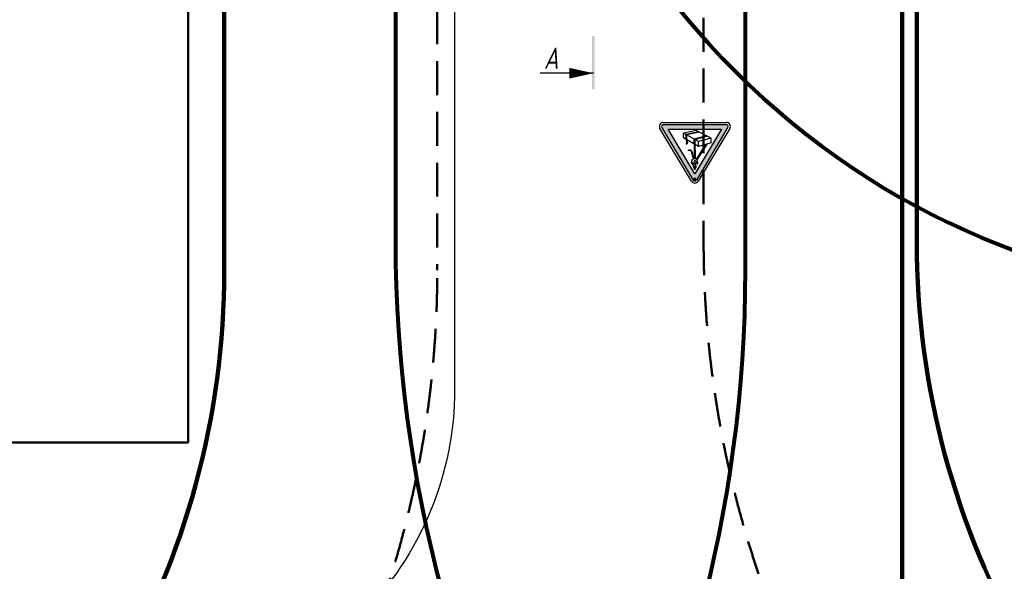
# Model space of a CAD drawing. Header units: millimetres. Extents: x 2204655785 to 2205143108, y 485765510 to 486291538.
# Tile 42 of 156: x 2204945528 to 2204982498, y 486129761 to 486150456. Entities that reach past the tile are written whole.
import ezdxf
from ezdxf.enums import TextEntityAlignment as Align
from ezdxf.lldxf.tags import DXFTag

# ---------------------------------------------------------------- set-up
doc = ezdxf.new("R2010")
doc.units = ezdxf.units.MM
doc.linetypes.add('НЕВИДИМАЯX2', pattern=[19.05, 12.7, -6.35])
for name, color, linetype in [('ППР_Автокран СКАТ-40', 7, 'Continuous'), ('ППР_Автокран_Опасная зона', 1, 'Continuous'), ('ППР_Автокран_Разрез', 5, 'Continuous'), ('ППР_Дороги рабочие', 30, 'Continuous'), ('ППР_Опасная зона от крана', 1, 'Continuous'), ('ППР_Разрез', 5, 'Continuous'), ('ППР_Стрела', 7, 'Continuous')]:
    doc.layers.add(name, color=color, linetype=linetype)
doc.styles.add('ППРк_М1-1', font='GOST_Common Italic.ttf', dxfattribs={"height": 800})
doc.styles.add('ППРк_М1-1кран', font='GOST_Common Italic.ttf', dxfattribs={"width": 0.8, "height": 600})
tags = doc.linetypes.add('опасная зона_Кран', pattern='A,30,-8,4,-8,30,-8,4,-8,30,-8,4,[230,Bbox.shx,S=2.5,R=0,X=0,Y=-10],-6', length=148).pattern_tags.tags
tags[24] = DXFTag(74, 5)

# ---------------------------------------------------------------- blocks, each defined once
blk = doc.blocks.new('*U420')
at = {"layer": 'ППР_Опасная зона от крана', "linetype": 'опасная зона_Кран', "lineweight": 80, "ltscale": 100}
blk.add_line((135, -50270), (29475, -50270), dxfattribs=at)
blk.add_arc((29475, 0), 50270, 270, 90, dxfattribs=at)
at = {"layer": 'ППР_Стрела', "linetype": 'Continuous', "lineweight": 100}
blk.add_line((135, -30700), (29475, -30700), dxfattribs=at)
at = {"layer": 'ППР_Стрела', "linetype": 'НЕВИДИМАЯX2', "lineweight": 50, "ltscale": 100}
blk.add_line((135, -38700), (29475, -38700), dxfattribs=at)
blk.add_arc((29475, 0), 38700, 270, 90, dxfattribs=at)
at = {"layer": 'ППР_Стрела', "linetype": 'Continuous', "lineweight": 100}
blk.add_arc((29475, 0), 30700, 270, 90, dxfattribs=at)
at = {"style": 'ППРк_М1-1', "width": 0.8}
for tag, p, height, flags in [('ОПАСНАЯ_ЗОНА', (25480.86, 21929.55), 800, 1), ('ОТЛЕТ_ГРУЗА', (25413.72, 20678.22), 800, 1), ('Кол-во_элементов', (2695.66, -1978.25), 1200, 8)]:
    blk.add_attdef(tag, p, '', height=height, dxfattribs=dict(at, flags=flags))
at = {"style": 'ППРк_М1-1', "width": 0.8, "flags": 8}
blk.add_attdef('МАРКА_КРАНА', text='', height=1200, dxfattribs=at).set_placement((8837.5, 818.17), align=Align.CENTER)
blk.add_attdef('ВЫСОТА', text='', height=1200, dxfattribs=at).set_placement((9134.89, -8454.02), align=Align.MIDDLE_CENTER)
at = {"layer": 'Defpoints', "style": 'ППРк_М1-1', "width": 0.8, "flags": 1}
for tag, p in [('МАКСИМАЛЬНАЯ_ДЛИНА_ГРУЗА', (25470.43, 19233.22)), ('ШИРИНА_ГРУЗА', (25397.01, 17803.51))]:
    blk.add_attdef(tag, p, '', height=800, dxfattribs=at)
at = {"layer": 'ППР_Разрез', "style": 'ППРк_М1-1кран', "width": 0.8, "flags": 8}
for tag, p in [('РАЗРЕЗ2', (-1027.85, 55181.17)), ('РАЗРЕЗ', (-1731.87, -54129.29))]:
    blk.add_attdef(tag, p, '', height=800, dxfattribs=at)
at = {"layer": 'ППР_Стрела', "style": 'ППРк_М1-1кран', "width": 0.8, "flags": 8}
for tag, p in [('ГАБАРИТ_СТРЕЛЫ', (-25019.84, 21408.72)), ('ВЫСОТА_КРЮКА_ГОРИЗ', (-19652.89, 21607.87)), ('ВЫСОТА_КРЮКА_НАКЛ', (-20393.31, 20761.66)), ('ВЫЛЕТ', (-16616.63, 14016.8))]:
    blk.add_attdef(tag, p, '', height=800, rotation=317, dxfattribs=at)
blk = doc.blocks.new('*U443')
at = {"layer": 'ППР_Опасная зона от крана', "linetype": 'опасная зона_Кран', "lineweight": 80, "ltscale": 100}
blk.add_line((23215, 50270), (135, 50270), dxfattribs=at)
blk.add_arc((23215, 0), 50270, 270, 90, dxfattribs=at)
at = {"layer": 'ППР_Стрела', "linetype": 'НЕВИДИМАЯX2', "lineweight": 50, "ltscale": 100}
blk.add_line((135, 38700), (23215, 38700), dxfattribs=at)
at = {"layer": 'ППР_Стрела', "linetype": 'Continuous', "lineweight": 100}
blk.add_line((135, 30700), (23215, 30700), dxfattribs=at)
at = {"layer": 'ППР_Стрела', "linetype": 'НЕВИДИМАЯX2', "lineweight": 50, "ltscale": 100}
blk.add_arc((23215, 0), 38700, 270, 90, dxfattribs=at)
at = {"layer": 'ППР_Стрела', "linetype": 'Continuous', "lineweight": 100}
blk.add_arc((23215, 0), 30700, 270, 90, dxfattribs=at)
at = {"style": 'ППРк_М1-1', "width": 0.8}
for tag, p, height, flags in [('ОПАСНАЯ_ЗОНА', (25480.86, 21929.55), 800, 1), ('ОТЛЕТ_ГРУЗА', (25413.72, 20678.22), 800, 1), ('Кол-во_элементов', (2695.66, -1978.25), 1200, 8)]:
    blk.add_attdef(tag, p, '', height=height, dxfattribs=dict(at, flags=flags))
at = {"style": 'ППРк_М1-1', "width": 0.8, "flags": 8}
blk.add_attdef('МАРКА_КРАНА', text='', height=1200, dxfattribs=at).set_placement((8837.5, 818.17), align=Align.CENTER)
blk.add_attdef('ВЫСОТА', text='', height=1200, dxfattribs=at).set_placement((9134.89, -8454.02), align=Align.MIDDLE_CENTER)
at = {"layer": 'Defpoints', "style": 'ППРк_М1-1', "width": 0.8, "flags": 1}
for tag, p in [('МАКСИМАЛЬНАЯ_ДЛИНА_ГРУЗА', (25470.43, 19233.22)), ('ШИРИНА_ГРУЗА', (25397.01, 17803.51))]:
    blk.add_attdef(tag, p, '', height=800, dxfattribs=at)
at = {"layer": 'ППР_Разрез', "style": 'ППРк_М1-1кран', "width": 0.8, "flags": 8}
for tag, p in [('РАЗРЕЗ2', (-1027.85, 55181.17)), ('РАЗРЕЗ', (-1731.87, -54129.29))]:
    blk.add_attdef(tag, p, '', height=800, dxfattribs=at)
at = {"layer": 'ППР_Стрела', "style": 'ППРк_М1-1кран', "width": 0.8, "flags": 8}
for tag, p in [('ГАБАРИТ_СТРЕЛЫ', (-25019.84, 21408.72)), ('ВЫСОТА_КРЮКА_ГОРИЗ', (-19652.89, 21607.87)), ('ВЫСОТА_КРЮКА_НАКЛ', (-20393.31, 20761.66)), ('ВЫЛЕТ', (-16616.63, 14016.8))]:
    blk.add_attdef(tag, p, '', height=800, rotation=317, dxfattribs=at)
blk = doc.blocks.new('Знак№3')
at = {"linetype": 'ByBlock', "ltscale": 5}
h = blk.add_hatch(color=7, dxfattribs=at)
h.paths.add_polyline_path([(122.344, 199.321), (121.457, 200.803, 0.564934), (121.373, 200.803, 4501.946377), (121.373, 200.803, 0.001609), (121.373, 200.803), (120.486, 199.321, 0.584238), (120.528, 199.248, -0.001163), (120.528, 199.248), (122.302, 199.248, 0.582969), (122.344, 199.321, -0.000216)])
h.paths.add_polyline_path([(122.166, 199.374), (120.664, 199.374), (121.415, 200.628)], flags=16)
blk.add_hatch(color=7).paths.add_polyline_path([(121.366, 200.778, 1), (121.464, 200.778, 1)])
at = {"linetype": 'ByBlock', "lineweight": 30, "ltscale": 5}
h = blk.add_hatch(color=7, dxfattribs=at)
edge = h.paths.add_edge_path()
edge.add_arc((121.564, 200.026), 0.0551, 201.3996, 226.8824)
edge.add_arc((121.555, 200.025), 0.0487, 233.4017, 261.3838)
edge.add_line((121.548, 199.977), (121.55, 199.977))
edge.add_arc((121.558, 200.025), 0.0487, 261.3838, 272.0894)
edge.add_line((121.559, 199.976), (121.591, 199.978))
edge.add_line((121.591, 199.978), (121.593, 199.963))
edge.add_line((121.593, 199.963), (121.563, 199.963))
edge.add_line((121.563, 199.963), (121.546, 199.963))
edge.add_arc((121.546, 199.973), 0.0101, 257.8564, 270, ccw=False)
edge.add_line((121.544, 199.963), (121.541, 199.964))
edge.add_arc((121.552, 200.011), 0.0487, 225.9184, 257.8564, ccw=False)
edge.add_line((121.518, 199.976), (121.506, 199.988))
edge.add_line((121.506, 199.988), (121.494, 200.007))
edge.add_line((121.494, 200.007), (121.483, 200.034))
edge.add_arc((121.527, 200.053), 0.0487, 199.5801, 203.0594, ccw=False)
edge.add_line((121.481, 200.037), (121.47, 200.068))
edge.add_arc((121.516, 200.084), 0.0487, 195.0483, 199.5801, ccw=False)
edge.add_line((121.469, 200.072), (121.433, 200.207))
edge.add_ellipse((121.419, 200.297), major_axis=(0.0646, 0.0646), ratio=1, start_angle=233.6029, end_angle=244.0849)
edge.add_ellipse((121.419, 200.297), major_axis=(0.0646, 0.0646), ratio=1, start_angle=244.0849, end_angle=323.2484)
edge.add_ellipse((121.419, 200.297), major_axis=(0.0646, 0.0646), ratio=1, start_angle=323.2484, end_angle=324.354)
edge.add_line((121.509, 200.312), (121.521, 200.303))
edge.add_line((121.521, 200.303), (121.51, 200.31))
edge.add_ellipse((121.419, 200.297), major_axis=(0.0646, 0.0646), ratio=1, start_angle=244.0849, end_angle=323.2484, ccw=False)
edge.add_line((121.449, 200.211), (121.488, 200.077))
edge.add_line((121.488, 200.077), (121.501, 200.037))
edge.add_line((121.501, 200.037), (121.513, 200.006))
h = blk.add_hatch(color=7, dxfattribs=at)
edge = h.paths.add_edge_path()
edge.add_ellipse((121.419, 200.286), major_axis=(-0.0181, 0.0785), ratio=0.997821, start_angle=117.1936, end_angle=133.9632, ccw=False)
edge.add_line((121.358, 200.234), (121.08, 199.794))
edge.add_line((121.08, 199.794), (121.114, 199.803))
edge.add_line((121.114, 199.803), (121.375, 200.219))
h = blk.add_hatch(color=7, dxfattribs=at)
edge = h.paths.add_edge_path()
edge.add_line((121.407, 199.808), (121.429, 199.795))
edge.add_line((121.429, 199.795), (121.415, 200.206))
edge.add_ellipse((121.419, 200.297), major_axis=(0.0646, 0.0646), ratio=1, start_angle=216.7994, end_angle=222.5437, ccw=False)
edge.add_ellipse((121.419, 200.286), major_axis=(-0.0181, 0.0785), ratio=0.997821, start_angle=151.3765, end_angle=157.901, ccw=False)
edge.add_line((121.397, 200.209), (121.407, 199.808))
h = blk.add_hatch(color=7, dxfattribs=at)
h.paths.add_polyline_path([(121.434, 199.653), (121.41, 199.666), (121.053, 199.575), (121.079, 199.562)])
h.paths.add_polyline_path([(121.429, 199.795), (121.407, 199.808), (121.41, 199.666), (121.434, 199.653)])
blk.add_hatch(color=7, dxfattribs=at).paths.add_polyline_path([(121.622, 199.752, 0.156262), (121.627, 199.683), (121.649, 199.671), (121.646, 199.683, -0.156262), (121.642, 199.751), (121.653, 199.775, 0.111183), (121.655, 199.781), (121.655, 199.793), (121.635, 199.793), (121.635, 199.783, -0.12136), (121.633, 199.774)])
h = blk.add_hatch(color=7, dxfattribs=at)
h.paths.add_polyline_path([(121.671, 199.523), (121.647, 199.536), (121.284, 199.461), (121.309, 199.448)])
h.paths.add_polyline_path([(121.647, 199.536), (121.671, 199.523), (121.649, 199.671), (121.627, 199.683)])
at = {"color": 7, "linetype": 'ByBlock', "ltscale": 5}
for p, q in [((120.434, 199.352), (121.321, 200.834)), ((120.486, 199.321), (121.373, 200.803)), ((120.664, 199.374), (121.415, 200.628)), ((121.415, 200.628), (122.166, 199.374)), ((121.457, 200.803), (122.344, 199.321)), ((121.508, 200.834), (122.396, 199.352)), ((121.451, 200.355), (121.374, 200.319)), ((121.374, 200.319), (121.449, 200.348)), ((121.375, 200.435), (121.375, 200.417)), ((121.375, 200.417), (121.375, 200.417)), ((121.382, 200.392), (121.437, 200.317)), ((121.403, 200.519), (121.403, 200.458)), ((121.403, 200.519), (121.403, 200.454)), ((121.426, 200.519), (121.426, 200.454)), ((121.449, 200.348), (121.521, 200.303)), ((121.521, 200.303), (121.452, 200.355)), ((121.454, 200.433), (121.454, 200.414)), ((120.954, 199.758), (121.314, 199.86)), ((120.954, 199.758), (120.954, 199.623)), ((121.314, 199.86), (121.314, 199.719)), ((121.314, 199.86), (121.735, 199.622)), ((120.954, 199.623), (121.314, 199.719)), ((120.954, 199.623), (121.376, 199.416)), ((121.314, 199.719), (121.735, 199.487)), ((121.376, 199.416), (121.735, 199.487)), ((121.735, 199.622), (121.735, 199.487)), ((122.302, 199.248), (120.528, 199.248)), ((122.302, 199.187), (120.528, 199.187)), ((122.166, 199.374), (120.664, 199.374))]:
    blk.add_line(p, q, dxfattribs=at)
at = {"color": 7, "linetype": 'ByBlock', "lineweight": 30, "ltscale": 5}
for p, q in [((121.08, 199.794), (121.358, 200.234)), ((121.114, 199.803), (121.375, 200.219)), ((121.397, 200.209), (121.41, 199.666)), ((121.415, 200.206), (121.434, 199.653)), ((121.433, 200.207), (121.469, 200.072)), ((121.449, 200.211), (121.488, 200.077)), ((121.47, 200.068), (121.481, 200.037)), ((121.483, 200.034), (121.494, 200.007)), ((121.488, 200.077), (121.501, 200.037)), ((121.501, 200.037), (121.513, 200.006)), ((121.494, 200.007), (121.506, 199.988)), ((121.506, 199.988), (121.518, 199.976)), ((121.541, 199.964), (121.544, 199.963)), ((121.546, 199.963), (121.563, 199.963)), ((121.548, 199.977), (121.55, 199.977)), ((121.559, 199.976), (121.591, 199.978)), ((121.563, 199.963), (121.593, 199.963)), ((121.591, 199.978), (121.593, 199.963)), ((121.622, 199.752), (121.634, 199.775)), ((121.622, 199.752), (121.634, 199.775)), ((121.635, 199.783), (121.635, 199.793)), ((121.635, 199.793), (121.655, 199.793)), ((121.642, 199.751), (121.653, 199.775)), ((121.655, 199.781), (121.655, 199.793)), ((121.053, 199.575), (121.41, 199.666)), ((121.079, 199.562), (121.434, 199.653)), ((121.284, 199.461), (121.647, 199.536)), ((121.309, 199.448), (121.671, 199.523)), ((121.627, 199.683), (121.647, 199.536)), ((121.646, 199.683), (121.649, 199.671)), ((121.649, 199.671), (121.671, 199.523))]:
    blk.add_line(p, q, dxfattribs=at)
at = {"color": 7, "linetype": 'ByBlock', "ltscale": 5}
for centre, radius, start, end in [((121.415, 200.778), 0.109, 30.9139, 149.0861), ((121.415, 200.778), 0.0487, 30.9139, 149.0861), ((120.528, 199.296), 0.109, 149.0861, 270), ((120.528, 199.296), 0.0487, 149.0861, 270), ((122.302, 199.296), 0.109, 270, 30.9139), ((122.302, 199.296), 0.0487, 270, 30.9139)]:
    blk.add_arc(centre, radius, start, end, dxfattribs=at)
at = {"color": 7, "linetype": 'ByBlock', "lineweight": 30, "ltscale": 5}
for centre, radius, start, end in [((121.516, 200.084), 0.0487, 195.0483, 199.5801), ((121.527, 200.053), 0.0487, 199.5801, 203.0594), ((121.564, 200.026), 0.0551, 201.3996, 226.8824), ((121.552, 200.011), 0.0487, 225.9184, 257.8564), ((121.555, 200.025), 0.0487, 233.4017, 261.3838), ((121.546, 199.973), 0.0101, 257.8564, 270), ((121.558, 200.025), 0.0487, 261.3838, 272.0894), ((121.731, 199.724), 0.112, 165.8316, 201.3569), ((121.617, 199.783), 0.0177, 336.1966, 0.7276), ((121.751, 199.724), 0.112, 165.8316, 201.3569), ((121.641, 199.781), 0.0134, 334.6229, 0)]:
    blk.add_arc(centre, radius, start, end, dxfattribs=at)
at = {"color": 7, "linetype": 'ByBlock', "ltscale": 5}
for centre, major_axis, ratio, start_param, end_param in [((121.343, 200.338), (-0.00861, 0.00861), 1, -1.301728, 1.326012), ((121.343, 200.338), (-0.00861, 0.00861), 1, 1.217135, 1.410532), ((121.343, 200.337), (-0.00861, 0.00861), 1, 1.248628, 1.374585), ((121.343, 200.338), (-0.00861, 0.00861), 1, 1.238959, 1.386845), ((121.285, 200.304), (0.0388, 0.0388), 1, 5.425525, 6.024186), ((121.419, 200.286), (-0.0181, 0.0785), 0.997821, 1.173602, 2.755892), ((121.322, 200.3), (-0.0388, 0.0388), 1, 3.894134, 4.986855), ((121.414, 200.416), (-0.028, 0.028), 1, 0.750122, 1.419335), ((121.415, 200.434), (-0.028, 0.028), 1, -0.487782, 0.755424), ((121.41, 200.297), (-0.0237, 0.0237), 1, 0.750122, 4.570422), ((121.415, 200.434), (-0.0164, 0.0164), 1, -0.261799, 4.974188), ((121.415, 200.454), (0.00821, 0.00821), 1, 2.356194, 5.497787), ((121.419, 200.297), (0.0646, 0.0646), 1, 3.783863, 6.520451), ((121.415, 200.434), (0.028, 0.028), 1, 5.45721, 6.770967), ((121.486, 200.403), (0.0241, 0.0241), 1, 2.254164, 3.313663), ((121.414, 200.416), (0.028, 0.028), 1, 5.256394, 5.462511)]:
    blk.add_ellipse(centre, major_axis=major_axis, ratio=ratio, start_param=start_param, end_param=end_param, dxfattribs=at)
blk = doc.blocks.new('*U778')
at = {"layer": 'ППР_Автокран_Опасная зона', "color": 1, "linetype": 'опасная зона_Кран', "lineweight": 80, "ltscale": 100}
blk.add_arc((-3.65, 4.56), 29000, 319.788537, 219.788112, dxfattribs=at)
at = {"layer": 'ППР_Автокран_Разрез', "linetype": 'Continuous', "ltscale": 0.5}
blk.add_line((32379.21, 4.65), (32379.21, -1995.35), dxfattribs=at)
blk.add_lwpolyline([(32379.21, 4.65, 0, 400, 0), (32379.21, -895.35, 400, 400, 0)], format="xyseb", dxfattribs=at)
blk.add_trace([(30979.05, 54.65), (30979.05, -45.35), (32979.05, 54.65), (32979.05, -45.35)], dxfattribs=at)
at = {"layer": 'ППР_Автокран_Опасная зона', "color": 5, "xscale": 1338.282510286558, "yscale": 1338.282510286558, "zscale": 1338.282510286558}
blk.add_blockref('Знак№3', (-140462.1, -244151.02), dxfattribs=at)
at = {"layer": 'ППР_Автокран_Разрез', "style": 'ППРк_М1-1кран', "width": 0.8}
blk.add_text('А', height=800, rotation=90, dxfattribs=at).set_placement((32218.9, -1858.88))

msp = doc.modelspace()

# ---------------------------------------------------------------- linework, layer by layer
at = {"color": 3}
msp.add_lwpolyline([(2204932258, 486179994), (2204949858, 486179994, -0.414214), (2204961858, 486167994), (2204961858, 486136594, -0.414214), (2204949858, 486124594), (2204932258, 486124594, -0.414214), (2204920258, 486136594), (2204920258, 486167994, -0.414214)], format="xyb", close=True, dxfattribs=at)
at = {"color": 3, "lineweight": 50}
msp.add_lwpolyline([(2204930258, 486169994), (2204951858, 486169994), (2204951858, 486134594), (2204930258, 486134594)], close=True, dxfattribs=at)

# ---------------------------------------------------------------- next in the draw order: block references
at = {"rotation": 270}
msp.add_blockref('*U420', (2205009908, 486171615), dxfattribs=at)

# ---------------------------------------------------------------- next in the draw order: block references
msp.add_blockref('*U443', (2204922508, 486164274), dxfattribs=at)

# ---------------------------------------------------------------- next in the draw order: linework, layer by layer
at = {"layer": 'ППР_Дороги рабочие', "lineweight": 100}
msp.add_line((2204978658, 486124029), (2204978658, 486160726), dxfattribs=at)

# ---------------------------------------------------------------- next in the draw order: block references
at = {"layer": 'ППР_Автокран СКАТ-40', "rotation": 180}
msp.add_blockref('*U778', (2204992904, 486169018), dxfattribs=at)

# ---------------------------------------------------------------- next in the draw order: block references
at = {"layer": 'ППР_Автокран СКАТ-40', "rotation": 270}
msp.add_blockref('*U778', (2204967067, 486180828), dxfattribs=at)

# ---------------------------------------------------------------- next in the draw order: linework, layer by layer
msp.add_lwpolyline([(2205009658, 486124029), (2205009658, 486132024), (2205003062, 486132110), (2205003062, 486152113), (2204998062, 486152113), (2204998062, 486141038), (2204984658, 486141038), (2204984658, 486153015), (2204988203, 486155252), (2204988203, 486164226), (2204997158, 486164226), (2204997158, 486176226), (2205002658, 486176226), (2205002658, 486201226), (2204973320, 486201226), (2204973320, 486185226), (2204960227, 486185226), (2204960218, 486172726), (2204966658, 486172726, -0.414214), (2204978658, 486160726), (2204978658, 486124029, -0.414214)], format="xyb")

# ---------------------------------------------------------------- next in the draw order: texts
at = {"insert": (2204936175, 486151160), "char_height": 1500, "attachment_point": 1, "style": 'ППРк_М1-1', "bg_fill": 3, "box_fill_scale": 1.5, "bg_fill_color": 256, "bg_fill_transparency": 0}
msp.add_mtext_dynamic_manual_height_columns('Корпус 3^J25 эт.', width=9410.89, gutter_width=10495, heights=[4469], dxfattribs=at)

doc.saveas('drawing.dxf')
